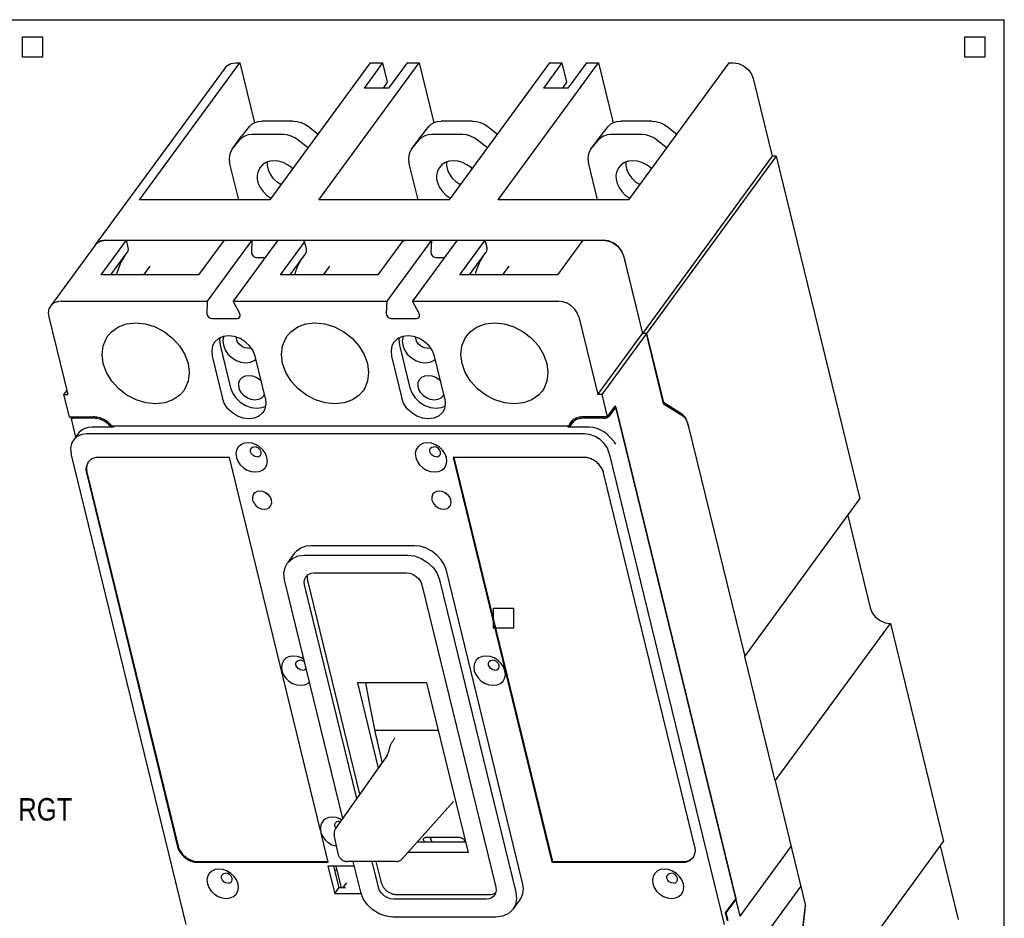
# Model space of a CAD drawing. Extents: x 0 to 22, y 0 to 17.
# Tile 6 of 6: x 15.2 to 22, y 10.8 to 17. Entities that reach past the tile are written whole.
import ezdxf
from ezdxf.enums import TextEntityAlignment as Align

# ---------------------------------------------------------------- set-up
doc = ezdxf.new("R2010")
doc.units = 0
doc.header["$LTSCALE"] = 1.21
doc.layers.get('0').update_dxf_attribs({"linetype": 'CONTINUOUS'})
doc.styles.add('TEXTSTYLE_0', font='txt', dxfattribs={"width": 0.8})

msp = doc.modelspace()

# ---------------------------------------------------------------- linework, layer by layer
at = {"color": 7, "linetype": 'CONTINUOUS'}
for p in [(0, 17), (22, 0)]:
    msp.add_line(p, (22, 17), dxfattribs=at)
at = {"color": 6, "linetype": 'CONTINUOUS'}
for p, q in [((15.9911, 15.7471), (16.6887, 16.7001)), ((16.6606, 16.7001), (16.6887, 16.7001)), ((16.6887, 16.7001), (16.7903, 16.2839)), ((17.595, 16.7001), (16.8974, 15.7471)), ((17.2373, 15.7471), (17.9349, 16.7001)), ((17.6802, 16.7001), (17.5521, 16.5251)), ((17.595, 16.7001), (17.6802, 16.7001)), ((17.6802, 16.7001), (17.7132, 16.565)), ((17.8506, 16.7001), (17.7225, 16.5251)), ((17.8506, 16.7001), (17.9349, 16.7001)), ((17.9349, 16.7001), (18.0364, 16.2839)), ((18.8412, 16.7001), (18.1436, 15.7471)), ((18.4834, 15.7471), (19.181, 16.7001)), ((18.9264, 16.7001), (18.7983, 16.5251)), ((18.8412, 16.7001), (18.9264, 16.7001)), ((18.9264, 16.7001), (18.9593, 16.565)), ((19.0968, 16.7001), (18.9687, 16.5251)), ((19.0968, 16.7001), (19.181, 16.7001)), ((19.181, 16.7001), (19.2826, 16.2839)), ((20.0873, 16.7001), (19.3898, 15.7471)), ((20.0873, 16.7001), (20.1163, 16.7001)), ((16.5861, 16.6657), (15.6847, 15.4342)), ((17.7132, 16.565), (17.6839, 16.5251)), ((18.9593, 16.565), (18.9301, 16.5251)), ((20.256, 16.5918), (20.3881, 16.0506)), ((17.7225, 16.5251), (17.5521, 16.5251)), ((17.693, 16.5251), (17.6907, 16.5343)), ((18.9687, 16.5251), (18.7983, 16.5251)), ((18.9392, 16.5251), (18.9369, 16.5343)), ((17.0599, 16.2953), (16.8426, 16.2953)), ((18.306, 16.2953), (18.0888, 16.2953)), ((19.5522, 16.2953), (19.3349, 16.2953)), ((16.7042, 16.1931), (16.7557, 16.2573)), ((17.1653, 16.2573), (17.2327, 16.2051)), ((17.9504, 16.1931), (18.0019, 16.2573)), ((18.4114, 16.2573), (18.4788, 16.2051)), ((19.1966, 16.1931), (19.2481, 16.2573)), ((19.6576, 16.2573), (19.725, 16.2051)), ((16.6353, 16.0991), (16.7017, 16.1898)), ((16.6354, 16.0991), (16.6869, 16.1633)), ((16.7017, 16.1898), (16.7042, 16.1931)), ((16.9911, 16.2013), (16.7738, 16.2013)), ((17.0965, 16.1633), (17.1638, 16.1111)), ((17.8815, 16.0991), (17.9479, 16.1898)), ((17.8816, 16.0991), (17.9331, 16.1633)), ((17.9479, 16.1898), (17.9504, 16.1931)), ((18.2372, 16.2013), (18.02, 16.2013)), ((18.3426, 16.1633), (18.41, 16.1111)), ((19.1277, 16.0991), (19.1941, 16.1898)), ((19.1278, 16.0991), (19.1793, 16.1633)), ((19.194, 16.1898), (19.1966, 16.1931)), ((19.4834, 16.2013), (19.2661, 16.2013)), ((19.5888, 16.1633), (19.6562, 16.1111)), ((16.6354, 16.0991), (16.6329, 16.0958)), ((17.8816, 16.0991), (17.8791, 16.0958)), ((19.1278, 16.0991), (19.1252, 16.0958)), ((16.6815, 15.7471), (16.618, 16.0072)), ((17.9277, 15.7471), (17.8642, 16.0072)), ((19.1738, 15.7471), (19.1104, 16.0072)), ((20.3881, 16.0506), (19.4867, 14.8191)), ((20.4162, 16.0506), (19.5148, 14.8191)), ((20.4162, 16.0506), (20.3881, 16.0506)), ((20.4162, 16.0506), (20.9973, 13.669)), ((16.9674, 15.8583), (16.9788, 15.8583)), ((18.2136, 15.8583), (18.225, 15.8583)), ((19.4598, 15.8583), (19.4712, 15.8583)), ((16.8974, 15.7471), (15.9911, 15.7471)), ((18.1436, 15.7471), (17.2373, 15.7471)), ((19.3898, 15.7471), (18.4834, 15.7471)), ((15.8998, 15.4676), (15.723, 15.2261)), ((15.7591, 15.4686), (15.7255, 15.4633)), ((15.7584, 15.4676), (15.8998, 15.4676)), ((15.7591, 15.4686), (19.2149, 15.4686)), ((15.8998, 15.4676), (15.9121, 15.4172)), ((16.5795, 15.4676), (16.4027, 15.2261)), ((16.7735, 15.4676), (16.4631, 15.0436)), ((16.5795, 15.4676), (16.7735, 15.4676)), ((16.9529, 15.4676), (16.6426, 15.0436)), ((16.7735, 15.4676), (16.7702, 15.3808)), ((16.9529, 15.4676), (17.1188, 15.4676)), ((17.1369, 15.4597), (17.1492, 15.4093)), ((18.0196, 15.4676), (17.7093, 15.0436)), ((17.8529, 15.4676), (18.0196, 15.4676)), ((18.1991, 15.4676), (17.8887, 15.0436)), ((18.0196, 15.4676), (18.0164, 15.3808)), ((18.1991, 15.4676), (18.3921, 15.4676)), ((18.3921, 15.4676), (18.2154, 15.2261)), ((18.3921, 15.4676), (18.4044, 15.4172)), ((19.0719, 15.4676), (18.8951, 15.2261)), ((19.0719, 15.4676), (19.2142, 15.4676)), ((15.684, 15.4332), (15.3736, 15.0092)), ((15.6835, 15.4322), (15.684, 15.4332)), ((15.684, 15.4332), (15.686, 15.4359)), ((17.135, 15.4526), (16.9692, 15.2261)), ((17.8147, 15.4526), (17.6489, 15.2261)), ((15.7922, 15.2261), (15.9061, 15.3817)), ((15.9061, 15.3818), (15.9049, 15.3801)), ((16.8044, 15.3481), (16.8654, 15.3481)), ((17.0384, 15.2261), (17.1413, 15.3667)), ((18.0506, 15.3481), (18.1116, 15.3481)), ((18.2845, 15.2261), (18.3985, 15.3817)), ((18.3985, 15.3818), (18.3973, 15.3801)), ((19.3432, 15.3873), (19.3539, 15.3593)), ((19.3539, 15.3593), (19.4859, 14.8181)), ((19.3546, 15.3603), (19.4867, 14.8191)), ((16.0647, 15.2861), (16.0208, 15.2261)), ((17.3109, 15.2861), (17.2669, 15.2261)), ((18.557, 15.2861), (18.5131, 15.2261)), ((16.4027, 15.2261), (15.723, 15.2261)), ((17.6489, 15.2261), (16.9692, 15.2261)), ((18.8951, 15.2261), (18.2154, 15.2261)), ((15.448, 15.0436), (16.4631, 15.0436)), ((16.4631, 15.0436), (16.4598, 14.9568)), ((16.6882, 14.9568), (16.6426, 15.0436)), ((16.6426, 15.0436), (17.7093, 15.0436)), ((17.7093, 15.0436), (17.706, 14.9568)), ((17.9343, 14.9568), (17.8887, 15.0436)), ((17.8887, 15.0436), (18.9038, 15.0436)), ((15.3612, 14.9353), (15.4932, 14.3941)), ((16.4941, 14.9241), (16.6699, 14.9241)), ((17.7403, 14.9241), (17.9161, 14.9241)), ((19.0435, 14.9353), (19.1756, 14.3941)), ((19.1756, 14.3941), (19.4859, 14.8181)), ((19.514, 14.8181), (19.2037, 14.3941)), ((19.514, 14.8181), (19.4859, 14.8181)), ((19.5148, 14.8191), (19.4867, 14.8191)), ((19.633, 14.3305), (19.514, 14.8181)), ((19.5148, 14.8191), (19.632, 14.3384)), ((16.5523, 14.7367), (16.6241, 14.4424)), ((17.7985, 14.7367), (17.8703, 14.4424)), ((16.4974, 14.6617), (16.5692, 14.3672)), ((16.8665, 14.3672), (16.7947, 14.6617)), ((17.7436, 14.6617), (17.8154, 14.3672)), ((18.1127, 14.3672), (18.0408, 14.6617)), ((15.4862, 14.4229), (15.4651, 14.3941)), ((15.4651, 14.3941), (15.503, 14.239)), ((15.4651, 14.3941), (15.4932, 14.3941)), ((19.2037, 14.3941), (19.1756, 14.3941)), ((19.2037, 14.3941), (19.2415, 14.239)), ((20.1641, 10.7698), (19.2986, 14.317)), ((19.3005, 14.3075), (20.1341, 10.8911)), ((19.633, 14.3305), (19.7659, 14.2463)), ((15.5139, 14.2374), (15.5478, 14.0982)), ((15.581, 14.2295), (15.5786, 14.239)), ((15.5791, 14.239), (15.5814, 14.2295)), ((15.632, 14.239), (15.6302, 14.2295)), ((19.7659, 14.2463), (19.7822, 14.2303)), ((19.7822, 14.2303), (19.7962, 14.2048)), ((15.8099, 14.1689), (15.661, 14.1689)), ((15.7826, 14.1819), (15.7938, 14.1819)), ((19.1168, 14.1689), (18.9679, 14.1689)), ((18.9776, 14.1819), (18.9876, 14.1819)), ((19.7962, 14.2048), (19.8069, 14.1717)), ((15.5681, 14.1259), (15.533, 14.0779)), ((19.0816, 14.1209), (15.6259, 14.1209)), ((16.3164, 10.7114), (15.5175, 13.9858)), ((19.256, 13.9858), (20.0549, 10.7114)), ((18.1969, 13.8636), (18.1936, 13.8641)), ((18.2296, 13.7297), (18.2272, 13.7264)), ((20.1965, 12.575), (20.9973, 13.669)), ((20.9123, 13.5529), (21.0689, 12.9112)), ((17.9008, 13.3441), (17.1867, 13.3441)), ((17.0675, 13.289), (17.02, 13.224)), ((17.1391, 13.2791), (17.8533, 13.2791)), ((17.2056, 13.1552), (17.8472, 13.1552)), ((18.6539, 11.0006), (18.1244, 13.1709)), ((17.4044, 11.449), (17.0001, 13.1059)), ((17.5012, 11.5869), (17.1388, 13.0721)), ((17.9545, 13.0721), (18.4674, 10.9703)), ((18.0768, 13.1059), (18.6063, 10.9356)), ((20.4078, 11.709), (21.2086, 12.803)), ((21.2086, 12.803), (21.5784, 11.2874)), ((20.4078, 11.709), (20.1965, 12.575)), ((17.1481, 12.4905), (17.1494, 12.4937)), ((17.5057, 12.3902), (17.65, 11.7986)), ((17.9869, 12.3902), (17.5057, 12.3902)), ((17.9869, 12.3902), (18.2745, 11.2115)), ((17.6278, 12.0626), (18.0669, 12.0626)), ((17.7116, 11.8863), (17.354, 11.3774)), ((17.679, 11.8399), (17.6736, 11.8619)), ((17.817, 11.1671), (18.1728, 11.5656)), ((18.1728, 11.5656), (18.1737, 11.5665)), ((17.3893, 11.4276), (17.3773, 11.4298)), ((17.3715, 11.2025), (17.3455, 11.3346)), ((17.9669, 11.2943), (17.9716, 11.2836)), ((17.9854, 11.3179), (18.212, 11.3179)), ((18.0253, 11.2836), (18.0152, 11.3047)), ((18.2497, 11.2943), (18.2543, 11.2836)), ((20.5489, 9.8809), (21.5784, 11.2874)), ((18.2569, 11.2836), (17.921, 11.2836)), ((21.6824, 10.7462), (21.5573, 11.2586)), ((16.3122, 11.1732), (16.3086, 11.1818)), ((18.2745, 11.2115), (17.8566, 11.2115)), ((17.4852, 11.1175), (17.3013, 11.1175)), ((17.3013, 11.1175), (17.348, 10.9261)), ((17.3403, 11.1175), (17.3772, 10.9661)), ((17.3663, 11.0894), (17.3472, 11.0894)), ((17.3964, 10.9661), (17.3594, 11.1175)), ((17.7763, 11.1494), (17.4355, 11.1494)), ((17.5296, 10.9356), (17.4775, 11.1494)), ((17.6517, 10.9703), (17.608, 11.1494)), ((17.348, 10.9261), (17.3772, 10.9661)), ((17.4226, 10.9661), (17.3772, 10.9661)), ((17.429, 11.0019), (17.4028, 10.9661)), ((17.348, 10.9261), (17.5319, 10.9261)), ((18.4006, 10.8871), (17.759, 10.8871)), ((18.634, 10.8825), (18.5864, 10.8175)), ((19.6889, 10.8928), (19.7156, 10.8963)), ((20.1353, 10.8859), (20.0665, 10.7919)), ((18.4673, 10.7624), (17.7531, 10.7624))]:
    msp.add_line(p, q, dxfattribs=at)
at = {"color": 2, "linetype": 'CONTINUOUS'}
for p, q in [((19.2415, 14.239), (19.2986, 14.317)), ((19.3005, 14.3075), (19.2543, 14.2445)), ((19.3005, 14.3075), (19.2916, 14.3075)), ((19.632, 14.3384), (19.6311, 14.3384)), ((19.7628, 14.2549), (19.6311, 14.3384)), ((19.7637, 14.2549), (19.632, 14.3384)), ((15.503, 14.239), (15.6724, 14.239)), ((15.6752, 14.2295), (15.532, 14.2295)), ((19.2415, 14.239), (19.0711, 14.239)), ((19.2162, 14.2295), (19.073, 14.2295)), ((15.7984, 14.1776), (18.9752, 14.1776)), ((15.8162, 14.1776), (15.8099, 14.1689)), ((18.9742, 14.1776), (18.9679, 14.1689)), ((18.9997, 14.2124), (18.9782, 14.183)), ((19.8048, 14.1804), (20.1965, 12.575)), ((16.6163, 13.9581), (15.71, 13.9581)), ((17.249, 11.3651), (16.6163, 13.9581)), ((18.1706, 13.9581), (18.8574, 11.1435)), ((19.0769, 13.9581), (18.1706, 13.9581)), ((18.2366, 13.701), (18.1739, 13.9581)), ((18.1755, 13.9581), (18.8611, 11.1485)), ((15.6231, 13.8498), (16.2571, 11.2518)), ((15.6268, 13.8548), (16.2607, 11.2568)), ((19.8506, 11.2518), (19.2166, 13.8498)), ((17.523, 11.6178), (17.1608, 13.1021)), ((20.4078, 11.709), (20.6196, 10.8412)), ((17.3031, 11.1435), (17.2536, 11.3463)), ((20.1641, 10.7698), (20.5188, 11.2543)), ((16.3968, 11.1435), (17.3031, 11.1435)), ((16.4004, 11.1485), (17.3019, 11.1485)), ((17.6736, 11.0003), (17.6373, 11.1494)), ((18.8574, 11.1435), (19.7637, 11.1435)), ((18.8611, 11.1485), (19.7674, 11.1485)), ((18.8701, 11.1435), (18.8689, 11.1485)), ((20.5863, 10.9776), (20.1848, 10.4292)), ((18.4226, 10.9171), (17.7809, 10.9171)), ((20.1341, 10.8911), (20.0612, 10.7916)), ((20.1353, 10.8859), (20.1303, 10.8859)), ((20.1353, 10.8859), (20.1637, 10.7698)), ((20.591, 10.6065), (20.6182, 10.8468)), ((20.5925, 10.6022), (20.6196, 10.8412)), ((20.0612, 10.7916), (20.0743, 10.7379)), ((20.0615, 10.7919), (20.0665, 10.7919)), ((20.0665, 10.7919), (20.0796, 10.7382)), ((20.0719, 10.7698), (20.0665, 10.7698)), ((20.1638, 10.77), (20.1637, 10.7698)), ((20.1641, 10.7698), (20.1637, 10.7698))]:
    msp.add_line(p, q, dxfattribs=at)
at = {"color": 1, "linetype": 'CONTINUOUS'}
for points in [[(15.3179, 16.7403), (15.1784, 16.7403), (15.1784, 16.8798), (15.3179, 16.8798), (15.3179, 16.7403)], [(21.8648, 16.7403), (21.7253, 16.7403), (21.7253, 16.8798), (21.8648, 16.8798), (21.8648, 16.7403)], [(18.5914, 12.771), (18.4519, 12.771), (18.4519, 12.9105), (18.5914, 12.9105), (18.5914, 12.771)]]:
    msp.add_lwpolyline(points, dxfattribs=at)
at = {"color": 6, "linetype": 'CONTINUOUS'}
for points in [[(16.5861, 16.6657), (16.5989, 16.6793), (16.627, 16.6948), (16.6606, 16.7001)], [(20.1163, 16.7001), (20.1525, 16.6948), (20.1882, 16.6793), (20.2187, 16.6556), (20.2424, 16.6252), (20.256, 16.5918)], [(16.7557, 16.2573), (16.7724, 16.2734), (16.793, 16.2854), (16.8167, 16.2928), (16.8426, 16.2953)], [(17.0599, 16.2953), (17.087, 16.2928), (17.1143, 16.2854), (17.1407, 16.2734), (17.1653, 16.2573)], [(18.0019, 16.2573), (18.0186, 16.2734), (18.0391, 16.2854), (18.0628, 16.2928), (18.0888, 16.2953)], [(18.306, 16.2953), (18.3332, 16.2928), (18.3605, 16.2854), (18.3869, 16.2734), (18.4114, 16.2573)], [(19.2481, 16.2573), (19.2648, 16.2734), (19.2853, 16.2854), (19.309, 16.2928), (19.3349, 16.2953)], [(19.5522, 16.2953), (19.5793, 16.2928), (19.6066, 16.2854), (19.6331, 16.2734), (19.6576, 16.2573)], [(16.7738, 16.2013), (16.7479, 16.1988), (16.7242, 16.1914), (16.7036, 16.1794), (16.6869, 16.1633)], [(17.0965, 16.1633), (17.0719, 16.1794), (17.0455, 16.1914), (17.0182, 16.1988), (16.9911, 16.2013)], [(18.02, 16.2013), (17.994, 16.1988), (17.9703, 16.1914), (17.9498, 16.1794), (17.9331, 16.1633)], [(18.3426, 16.1633), (18.3181, 16.1794), (18.2917, 16.1914), (18.2644, 16.1988), (18.2372, 16.2013)], [(19.2661, 16.2013), (19.2402, 16.1988), (19.2165, 16.1914), (19.1959, 16.1794), (19.1793, 16.1633)], [(19.5888, 16.1633), (19.5643, 16.1794), (19.5378, 16.1914), (19.5105, 16.1988), (19.4834, 16.2013)], [(16.6329, 16.0958), (16.6233, 16.0794), (16.6162, 16.0569), (16.6144, 16.0326), (16.618, 16.0072)], [(17.8791, 16.0958), (17.8695, 16.0794), (17.8624, 16.0569), (17.8606, 16.0326), (17.8642, 16.0072)], [(19.1252, 16.0958), (19.1156, 16.0794), (19.1086, 16.0569), (19.1068, 16.0326), (19.1104, 16.0072)], [(16.927, 16.0186), (16.8969, 16.0155), (16.8695, 16.0063), (16.8463, 15.9915), (16.8293, 15.9734)], [(16.8785, 16.0093), (16.879, 15.9854), (16.8863, 15.9557), (16.8998, 15.9267), (16.9191, 15.8996), (16.9432, 15.8755), (16.9711, 15.8557), (16.9754, 15.8536)], [(17.0563, 15.9642), (17.0489, 15.9716), (17.021, 15.9915), (16.9905, 16.0063), (16.9587, 16.0155), (16.927, 16.0186)], [(18.1732, 16.0186), (18.143, 16.0155), (18.1157, 16.0063), (18.0924, 15.9915), (18.0755, 15.9734)], [(18.1247, 16.0093), (18.1252, 15.9854), (18.1324, 15.9557), (18.146, 15.9267), (18.1652, 15.8996), (18.1894, 15.8755), (18.2173, 15.8557), (18.2216, 15.8536)], [(18.3025, 15.9642), (18.2951, 15.9716), (18.2672, 15.9915), (18.2366, 16.0063), (18.2048, 16.0155), (18.1732, 16.0186)], [(19.4193, 16.0186), (19.3892, 16.0155), (19.3619, 16.0063), (19.3386, 15.9915), (19.3217, 15.9734)], [(19.3709, 16.0093), (19.3714, 15.9854), (19.3786, 15.9557), (19.3922, 15.9267), (19.4114, 15.8996), (19.4355, 15.8755), (19.4635, 15.8557), (19.4677, 15.8536)], [(19.5487, 15.9642), (19.5413, 15.9716), (19.5133, 15.9915), (19.4828, 16.0063), (19.451, 16.0155), (19.4193, 16.0186)], [(16.8293, 15.9734), (16.8156, 15.9476), (16.8096, 15.9205), (16.8102, 15.8914), (16.8175, 15.8617), (16.831, 15.8327), (16.8503, 15.8056), (16.8744, 15.7815), (16.9023, 15.7617), (16.9066, 15.7596)], [(18.0755, 15.9734), (18.0618, 15.9476), (18.0558, 15.9205), (18.0564, 15.8914), (18.0636, 15.8617), (18.0772, 15.8327), (18.0964, 15.8056), (18.1206, 15.7815), (18.1485, 15.7617), (18.1527, 15.7596)], [(19.3217, 15.9734), (19.308, 15.9476), (19.3019, 15.9205), (19.3026, 15.8914), (19.3098, 15.8617), (19.3234, 15.8327), (19.3426, 15.8056), (19.3667, 15.7815), (19.3947, 15.7617), (19.3989, 15.7596)], [(15.686, 15.4359), (15.7053, 15.4531), (15.73, 15.4639), (15.7584, 15.4676)], [(15.7255, 15.4633), (15.6974, 15.4478), (15.6875, 15.4372)], [(17.1369, 15.4597), (17.1348, 15.4632), (17.1283, 15.4664), (17.1188, 15.4676)], [(17.135, 15.4526), (17.1371, 15.4583), (17.1369, 15.4597)], [(17.8529, 15.4676), (17.8416, 15.4664), (17.8304, 15.4632), (17.821, 15.4583), (17.8147, 15.4526)], [(19.2142, 15.4676), (19.2444, 15.4639), (19.2743, 15.4531), (19.302, 15.4359), (19.3255, 15.4135), (19.3432, 15.3873)], [(19.3546, 15.3603), (19.341, 15.3937), (19.3173, 15.4241), (19.2867, 15.4478), (19.2511, 15.4633), (19.2149, 15.4686)], [(15.9121, 15.4172), (15.9135, 15.4036), (15.9111, 15.391), (15.9061, 15.3818)], [(18.4044, 15.4172), (18.4059, 15.4036), (18.4034, 15.391), (18.3985, 15.3818)], [(15.8903, 15.3601), (15.8606, 15.3105), (15.8333, 15.231), (15.8328, 15.2261)], [(16.7702, 15.3808), (16.7717, 15.3714), (16.7767, 15.3623), (16.7846, 15.3548), (16.7943, 15.3498), (16.8044, 15.3481)], [(18.0164, 15.3808), (18.0179, 15.3714), (18.0229, 15.3623), (18.0308, 15.3548), (18.0405, 15.3498), (18.0506, 15.3481)], [(18.3261, 15.2261), (18.329, 15.2449), (18.356, 15.3167), (18.3823, 15.3596)], [(15.3736, 15.0092), (15.3631, 14.9895), (15.3582, 14.9633), (15.3612, 14.9353)], [(15.448, 15.0436), (15.4196, 15.0399), (15.3949, 15.0291), (15.3757, 15.0119), (15.3736, 15.0092)], [(19.0435, 14.9353), (19.0328, 14.9633), (19.0151, 14.9895), (18.9916, 15.0119), (18.964, 15.0291), (18.934, 15.0399), (18.9038, 15.0436)], [(16.4598, 14.9568), (16.4614, 14.9474), (16.4664, 14.9383), (16.4742, 14.9308), (16.4839, 14.9258), (16.4941, 14.9241)], [(16.6699, 14.9241), (16.6792, 14.9258), (16.6865, 14.9308), (16.6878, 14.9323)], [(16.6878, 14.9323), (16.6907, 14.9383), (16.6913, 14.9474), (16.6882, 14.9568)], [(17.706, 14.9568), (17.7075, 14.9474), (17.7126, 14.9383), (17.7204, 14.9308), (17.7301, 14.9258), (17.7403, 14.9241)], [(17.9161, 14.9241), (17.9254, 14.9258), (17.9327, 14.9308), (17.9339, 14.9323)], [(17.9339, 14.9323), (17.9368, 14.9383), (17.9374, 14.9474), (17.9343, 14.9568)], [(15.7727, 14.8025), (15.7976, 14.8306), (15.8453, 14.8642), (15.9025, 14.885), (15.9663, 14.892)], [(15.9663, 14.892), (16.0335, 14.885), (16.1009, 14.8642), (16.1649, 14.8306), (16.2224, 14.7861), (16.2705, 14.7327), (16.3068, 14.6732), (16.3295, 14.6106), (16.3374, 14.5479), (16.3301, 14.4885), (16.3081, 14.4351), (16.2972, 14.4186)], [(17.0189, 14.8025), (17.0438, 14.8306), (17.0914, 14.8642), (17.1486, 14.885), (17.2124, 14.892)], [(17.2124, 14.892), (17.2797, 14.885), (17.347, 14.8642), (17.4111, 14.8306), (17.4686, 14.7861), (17.5167, 14.7327), (17.553, 14.6732), (17.5757, 14.6106), (17.5836, 14.5479), (17.5763, 14.4885), (17.5542, 14.4351), (17.5434, 14.4186)], [(18.265, 14.8025), (18.29, 14.8306), (18.3376, 14.8642), (18.3948, 14.885), (18.4586, 14.892)], [(18.4586, 14.892), (18.5259, 14.885), (18.5932, 14.8642), (18.6573, 14.8306), (18.7148, 14.7861), (18.7629, 14.7327), (18.7992, 14.6732), (18.8218, 14.6106), (18.8297, 14.5479), (18.8225, 14.4885), (18.8004, 14.4351), (18.7896, 14.4186)], [(16.1036, 14.3291), (16.0364, 14.3362), (15.969, 14.357), (15.905, 14.3905), (15.8475, 14.4351), (15.7994, 14.4885), (15.7631, 14.5479), (15.7404, 14.6106), (15.7325, 14.6732), (15.7398, 14.7327), (15.7618, 14.7861), (15.7727, 14.8025)], [(16.7947, 14.6617), (16.7806, 14.6984), (16.7574, 14.7327), (16.7266, 14.7621), (16.6903, 14.7847), (16.651, 14.7989), (16.6114, 14.8037), (16.5741, 14.7989), (16.5417, 14.7847), (16.5164, 14.7621), (16.5137, 14.7586)], [(16.5514, 14.7889), (16.5485, 14.7767), (16.5523, 14.7367)], [(16.578, 14.7994), (16.5767, 14.7971), (16.5712, 14.7679), (16.5745, 14.7367), (16.5864, 14.7054), (16.6062, 14.6763), (16.6324, 14.6512), (16.6632, 14.632), (16.6967, 14.62), (16.7304, 14.6159)], [(16.745, 14.716), (16.7224, 14.7197), (16.7007, 14.7302), (16.6826, 14.7463), (16.6703, 14.7661), (16.6651, 14.7872), (16.666, 14.7934)], [(17.3498, 14.3291), (17.2825, 14.3362), (17.2152, 14.357), (17.1512, 14.3905), (17.0937, 14.4351), (17.0455, 14.4885), (17.0092, 14.5479), (16.9866, 14.6106), (16.9787, 14.6732), (16.9859, 14.7327), (17.008, 14.7861), (17.0189, 14.8025)], [(18.0408, 14.6617), (18.0268, 14.6984), (18.0036, 14.7327), (17.9728, 14.7621), (17.9365, 14.7847), (17.8972, 14.7989), (17.8575, 14.8037), (17.8203, 14.7989), (17.7879, 14.7847), (17.7626, 14.7621), (17.7599, 14.7586)], [(17.7976, 14.7889), (17.7947, 14.7767), (17.7985, 14.7367)], [(17.8241, 14.7994), (17.8229, 14.7971), (17.8173, 14.7679), (17.8207, 14.7367), (17.8326, 14.7054), (17.8523, 14.6763), (17.8785, 14.6512), (17.9094, 14.632), (17.9428, 14.62), (17.9766, 14.6159)], [(17.9911, 14.716), (17.9686, 14.7197), (17.9469, 14.7302), (17.9288, 14.7463), (17.9164, 14.7661), (17.9113, 14.7872), (17.9122, 14.7934)], [(18.596, 14.3291), (18.5287, 14.3362), (18.4614, 14.357), (18.3973, 14.3905), (18.3398, 14.4351), (18.2917, 14.4885), (18.2554, 14.5479), (18.2327, 14.6106), (18.2248, 14.6732), (18.2321, 14.7327), (18.2542, 14.7861), (18.265, 14.8025)], [(16.5137, 14.7586), (16.5, 14.7327), (16.4935, 14.6984), (16.4974, 14.6617)], [(16.745, 14.716), (16.7658, 14.7197), (16.7661, 14.7199)], [(17.7599, 14.7586), (17.7461, 14.7327), (17.7397, 14.6984), (17.7436, 14.6617)], [(17.9911, 14.716), (18.012, 14.7197), (18.0123, 14.7199)], [(16.7304, 14.6159), (16.7621, 14.62), (16.7897, 14.632), (16.7997, 14.641)], [(17.9766, 14.6159), (18.0083, 14.62), (18.0358, 14.632), (18.0459, 14.641)], [(16.6929, 14.5007), (16.7067, 14.5143), (16.7274, 14.5245), (16.7518, 14.528)], [(16.7518, 14.528), (16.778, 14.5245), (16.8037, 14.5143), (16.8269, 14.4984), (16.8373, 14.487)], [(17.939, 14.5007), (17.9528, 14.5143), (17.9736, 14.5245), (17.998, 14.528)], [(17.998, 14.528), (18.0241, 14.5245), (18.0498, 14.5143), (18.073, 14.4984), (18.0834, 14.487)], [(16.6241, 14.4424), (16.6382, 14.4055), (16.6614, 14.3712), (16.6922, 14.3418), (16.7285, 14.3192), (16.7678, 14.305), (16.8074, 14.3002), (16.8447, 14.305), (16.8675, 14.315)], [(16.7937, 14.3565), (16.7676, 14.36), (16.7419, 14.3701), (16.7187, 14.3861), (16.6998, 14.4066), (16.6869, 14.43), (16.681, 14.4544), (16.6825, 14.4778), (16.6913, 14.4984), (16.6929, 14.5007)], [(17.8703, 14.4424), (17.8843, 14.4055), (17.9075, 14.3712), (17.9383, 14.3418), (17.9746, 14.3192), (18.0139, 14.305), (18.0536, 14.3002), (18.0909, 14.305), (18.1136, 14.315)], [(18.0399, 14.3565), (18.0137, 14.36), (17.988, 14.3701), (17.9648, 14.3861), (17.946, 14.4066), (17.9331, 14.43), (17.9272, 14.4544), (17.9286, 14.4778), (17.9374, 14.4984), (17.939, 14.5007)], [(16.2972, 14.4186), (16.2723, 14.3905), (16.2246, 14.357), (16.1674, 14.3362), (16.1036, 14.3291)], [(16.8502, 14.2703), (16.8475, 14.2668), (16.8222, 14.2442), (16.7898, 14.23), (16.7525, 14.2252), (16.7129, 14.23), (16.6736, 14.2442), (16.6373, 14.2668), (16.6065, 14.2962), (16.5833, 14.3305), (16.5692, 14.3672)], [(16.8527, 14.3838), (16.8389, 14.3701), (16.8181, 14.36), (16.7937, 14.3565)], [(16.8665, 14.3672), (16.8704, 14.3305), (16.8639, 14.2962), (16.8502, 14.2703)], [(16.8591, 14.3974), (16.8543, 14.3861), (16.8527, 14.3838)], [(17.5434, 14.4186), (17.5185, 14.3905), (17.4708, 14.357), (17.4136, 14.3362), (17.3498, 14.3291)], [(18.0964, 14.2703), (18.0936, 14.2668), (18.0684, 14.2442), (18.036, 14.23), (17.9987, 14.2252), (17.959, 14.23), (17.9197, 14.2442), (17.8834, 14.2668), (17.8526, 14.2962), (17.8294, 14.3305), (17.8154, 14.3672)], [(18.0988, 14.3838), (18.085, 14.3701), (18.0643, 14.36), (18.0399, 14.3565)], [(18.1127, 14.3672), (18.1166, 14.3305), (18.1101, 14.2962), (18.0964, 14.2703)], [(18.1053, 14.3974), (18.1004, 14.3861), (18.0988, 14.3838)], [(18.7896, 14.4186), (18.7646, 14.3905), (18.717, 14.357), (18.6598, 14.3362), (18.596, 14.3291)], [(15.661, 14.1689), (15.6351, 14.1665), (15.6114, 14.1594), (15.5905, 14.148), (15.5733, 14.1325), (15.5681, 14.126)], [(19.2445, 14.1135), (19.2222, 14.1325), (19.1975, 14.148), (19.171, 14.1594), (19.1438, 14.1665), (19.1168, 14.1689)], [(15.6259, 14.1209), (15.5904, 14.1163), (15.5596, 14.1028), (15.5356, 14.0813), (15.533, 14.078)], [(19.256, 13.9858), (19.2426, 14.0208), (19.2206, 14.0533), (19.1913, 14.0813), (19.1567, 14.1028), (19.1193, 14.1163), (19.0816, 14.1209)], [(15.533, 14.078), (15.5199, 14.0533), (15.5137, 14.0208), (15.5175, 13.9858)], [(16.7465, 14.0598), (16.7198, 14.0564), (16.6966, 14.0462), (16.6784, 14.03), (16.6667, 14.009), (16.662, 13.9844), (16.6648, 13.9581), (16.6749, 13.9317), (16.6915, 13.9072), (16.7136, 13.8861), (16.7396, 13.87), (16.7677, 13.8598), (16.7961, 13.8563)], [(16.7961, 13.8563), (16.8228, 13.8598), (16.846, 13.87), (16.8642, 13.8861), (16.8759, 13.9072), (16.8806, 13.9317), (16.8778, 13.9581), (16.8677, 13.9844), (16.8511, 14.009), (16.829, 14.03), (16.803, 14.0462), (16.7749, 14.0564), (16.7465, 14.0598)], [(16.7672, 14.021), (16.7779, 14.0295), (16.7913, 14.0322)], [(16.8325, 13.9732), (16.837, 13.9837), (16.8366, 13.9971), (16.8305, 14.0105), (16.8197, 14.0219), (16.806, 14.0295), (16.7913, 14.0322)], [(17.9926, 14.0598), (17.9659, 14.0564), (17.9427, 14.0462), (17.9246, 14.03), (17.9128, 14.009), (17.9082, 13.9844), (17.911, 13.9581), (17.921, 13.9317), (17.9377, 13.9072), (17.9597, 13.8861), (17.9857, 13.87), (18.0139, 13.8598), (18.0423, 13.8563)], [(18.0423, 13.8563), (18.069, 13.8598), (18.0922, 13.87), (18.1103, 13.8861), (18.1221, 13.9072), (18.1268, 13.9317), (18.124, 13.9581), (18.1139, 13.9844), (18.0973, 14.009), (18.0752, 14.03), (18.0492, 14.0462), (18.0211, 14.0564), (17.9926, 14.0598)], [(18.0133, 14.021), (18.0241, 14.0295), (18.0375, 14.0322)], [(18.0787, 13.9732), (18.0832, 13.9837), (18.0827, 13.9971), (18.0767, 14.0105), (18.0659, 14.0219), (18.0522, 14.0295), (18.0375, 14.0322)], [(16.8084, 13.962), (16.7937, 13.9647), (16.7799, 13.9723), (16.7692, 13.9837), (16.7631, 13.9971), (16.7627, 14.0105), (16.7672, 14.021)], [(16.8084, 13.962), (16.8218, 13.9647), (16.8325, 13.9732)], [(18.0546, 13.962), (18.0399, 13.9647), (18.0261, 13.9723), (18.0154, 13.9837), (18.0093, 13.9971), (18.0088, 14.0105), (18.0133, 14.021)], [(18.0546, 13.962), (18.068, 13.9647), (18.0787, 13.9732)], [(16.7848, 13.7038), (16.7812, 13.6979), (16.7761, 13.6804), (16.7776, 13.661), (16.7856, 13.6416), (16.7992, 13.6241), (16.8171, 13.6102), (16.8376, 13.6013), (16.8586, 13.5983)], [(16.828, 13.7238), (16.8084, 13.7208), (16.7923, 13.7118), (16.7848, 13.7038)], [(16.9018, 13.6182), (16.9055, 13.6241), (16.9106, 13.6416), (16.909, 13.661), (16.9011, 13.6804), (16.8875, 13.6979), (16.8696, 13.7118), (16.8491, 13.7208), (16.828, 13.7238)], [(18.031, 13.7038), (18.0273, 13.6979), (18.0223, 13.6804), (18.0238, 13.661), (18.0317, 13.6416), (18.0453, 13.6241), (18.0633, 13.6102), (18.0838, 13.6013), (18.1048, 13.5983)], [(18.0742, 13.7238), (18.0546, 13.7208), (18.0385, 13.7118), (18.031, 13.7038)], [(18.148, 13.6182), (18.1517, 13.6241), (18.1567, 13.6416), (18.1552, 13.661), (18.1473, 13.6804), (18.1337, 13.6979), (18.1157, 13.7118), (18.0952, 13.7208), (18.0742, 13.7238)], [(16.8586, 13.5983), (16.8782, 13.6013), (16.8943, 13.6102), (16.9018, 13.6182)], [(18.1048, 13.5983), (18.1244, 13.6013), (18.1405, 13.6102), (18.148, 13.6182)], [(17.1867, 13.3441), (17.1474, 13.3397), (17.1122, 13.3269), (17.0829, 13.3063), (17.0675, 13.289)], [(18.1244, 13.1709), (18.1104, 13.2094), (18.0881, 13.246), (18.0585, 13.2789), (18.0231, 13.3063), (17.9837, 13.3269), (17.9422, 13.3397), (17.9008, 13.3441)], [(17.02, 13.224), (17.0233, 13.2283), (17.0541, 13.2559), (17.0936, 13.2732), (17.1391, 13.2791)], [(17.8533, 13.2791), (17.9016, 13.2732), (17.9495, 13.2559), (17.9938, 13.2283), (18.0314, 13.1925), (18.0597, 13.1507), (18.0768, 13.1059)], [(17.0001, 13.1059), (16.9953, 13.1507), (17.0032, 13.1925), (17.02, 13.224)], [(17.1484, 13.1288), (17.15, 13.1309), (17.1648, 13.1441), (17.1837, 13.1524), (17.2056, 13.1552)], [(17.8472, 13.1552), (17.8704, 13.1524), (17.8934, 13.1441), (17.9147, 13.1309), (17.9327, 13.1137), (17.9463, 13.0936), (17.9545, 13.0721)], [(17.1388, 13.0721), (17.1365, 13.0936), (17.1403, 13.1137), (17.1484, 13.1288)], [(21.0689, 12.9112), (21.0826, 12.8779), (21.1063, 12.8474), (21.1368, 12.8238), (21.1724, 12.8082), (21.2086, 12.803)], [(17.062, 12.5772), (17.0353, 12.5737), (17.0121, 12.5636), (16.994, 12.5474), (16.9822, 12.5263), (16.9775, 12.5018), (16.9803, 12.4755), (16.9904, 12.4491), (17.007, 12.4246), (17.0291, 12.4035), (17.0551, 12.3873), (17.0833, 12.3772), (17.1117, 12.3737)], [(17.1349, 12.5534), (17.1186, 12.5636), (17.0904, 12.5737), (17.062, 12.5772)], [(17.1239, 12.4794), (17.1092, 12.482), (17.0955, 12.4897), (17.0847, 12.501), (17.0787, 12.5145), (17.0782, 12.5279), (17.0827, 12.5384)], [(17.0827, 12.5384), (17.0934, 12.5469), (17.1068, 12.5495)], [(17.1394, 12.5349), (17.1353, 12.5393), (17.1215, 12.5469), (17.1068, 12.5495)], [(18.3997, 12.5772), (18.373, 12.5737), (18.3498, 12.5636), (18.3317, 12.5474), (18.3199, 12.5263), (18.3153, 12.5018), (18.3181, 12.4755), (18.3281, 12.4491), (18.3447, 12.4246), (18.3668, 12.4035), (18.3928, 12.3873), (18.421, 12.3772), (18.4494, 12.3737)], [(18.4494, 12.3737), (18.4761, 12.3772), (18.4993, 12.3873), (18.5174, 12.4035), (18.5292, 12.4246), (18.5338, 12.4491), (18.531, 12.4755), (18.521, 12.5018), (18.5044, 12.5263), (18.4823, 12.5474), (18.4563, 12.5636), (18.4281, 12.5737), (18.3997, 12.5772)], [(18.4617, 12.4794), (18.447, 12.482), (18.4332, 12.4897), (18.4225, 12.501), (18.4164, 12.5145), (18.4159, 12.5279), (18.4204, 12.5384)], [(18.4204, 12.5384), (18.4311, 12.5469), (18.4445, 12.5495)], [(18.4858, 12.4905), (18.4903, 12.501), (18.4898, 12.5145), (18.4837, 12.5279), (18.473, 12.5393), (18.4592, 12.5469), (18.4445, 12.5495)], [(17.1239, 12.4794), (17.1373, 12.482), (17.1481, 12.4905)], [(18.4617, 12.4794), (18.475, 12.482), (18.4858, 12.4905)], [(17.1117, 12.3737), (17.1384, 12.3772), (17.1616, 12.3873), (17.1729, 12.3975)], [(17.6736, 11.8619), (17.6317, 12.0434), (17.5935, 12.2294), (17.5643, 12.3902)], [(17.3325, 11.4574), (17.3073, 11.4544), (17.2851, 11.4453), (17.2672, 11.4309), (17.2548, 11.4119), (17.2487, 11.3895), (17.249, 11.3651)], [(17.3972, 11.4388), (17.3891, 11.4438), (17.3609, 11.454), (17.3325, 11.4574)], [(17.3532, 11.4186), (17.3639, 11.4271), (17.3773, 11.4298)], [(17.3561, 11.3803), (17.3553, 11.3813), (17.3492, 11.3947), (17.3487, 11.4081), (17.3532, 11.4186)], [(17.2536, 11.3463), (17.2651, 11.3219), (17.2823, 11.2995), (17.3039, 11.2805), (17.3288, 11.266), (17.3554, 11.257), (17.3609, 11.2564)], [(18.0108, 11.3179), (18.0112, 11.3159), (18.0152, 11.3047)], [(16.5451, 11.0963), (16.5184, 11.0928), (16.4952, 11.0827), (16.4771, 11.0665), (16.4653, 11.0454), (16.4607, 11.0209), (16.4635, 10.9945), (16.4735, 10.9682), (16.4902, 10.9437), (16.5122, 10.9226), (16.5382, 10.9064), (16.5664, 10.8963), (16.5948, 10.8928)], [(16.5948, 10.8928), (16.6215, 10.8963), (16.6447, 10.9064), (16.6628, 10.9226), (16.6746, 10.9437), (16.6793, 10.9682), (16.6765, 10.9945), (16.6664, 11.0209), (16.6498, 11.0454), (16.6277, 11.0665), (16.6017, 11.0827), (16.5735, 11.0928), (16.5451, 11.0963)], [(19.6393, 11.0963), (19.6126, 11.0928), (19.5894, 11.0827), (19.5712, 11.0665), (19.5595, 11.0454), (19.5548, 11.0209), (19.5576, 10.9945), (19.5677, 10.9682), (19.5843, 10.9437), (19.6064, 10.9226), (19.6324, 10.9064), (19.6605, 10.8963), (19.6889, 10.8928)], [(19.6958, 11.0827), (19.6677, 11.0928), (19.6393, 11.0963)], [(19.7156, 10.8963), (19.7388, 10.9064), (19.757, 10.9226), (19.7687, 10.9437), (19.7734, 10.9682), (19.7706, 10.9945), (19.7605, 11.0209), (19.7439, 11.0454), (19.7218, 11.0665), (19.6958, 11.0827)], [(16.6071, 10.9985), (16.5924, 11.0011), (16.5786, 11.0087), (16.5679, 11.0201), (16.5618, 11.0335), (16.5613, 11.047), (16.5658, 11.0575)], [(16.5658, 11.0575), (16.5766, 11.066), (16.59, 11.0686)], [(16.6312, 11.0096), (16.6357, 11.0201), (16.6352, 11.0335), (16.6291, 11.047), (16.6184, 11.0583), (16.6047, 11.066), (16.59, 11.0686)], [(19.7012, 10.9985), (19.6865, 11.0011), (19.6727, 11.0087), (19.662, 11.0201), (19.6559, 11.0335), (19.6555, 11.047), (19.66, 11.0575)], [(19.66, 11.0575), (19.6707, 11.066), (19.6841, 11.0686)], [(19.7253, 11.0096), (19.7298, 11.0201), (19.7294, 11.0335), (19.7233, 11.047), (19.7126, 11.0583), (19.6988, 11.066), (19.6841, 11.0686)], [(16.6071, 10.9985), (16.6205, 11.0011), (16.6312, 11.0096)], [(17.759, 10.8871), (17.7358, 10.8899), (17.7128, 10.8983), (17.6915, 10.9115), (17.6735, 10.9287), (17.6599, 10.9487), (17.6517, 10.9703)], [(18.4674, 10.9703), (18.4696, 10.9487), (18.4658, 10.9287), (18.4578, 10.9135)], [(18.634, 10.8825), (18.6407, 10.8926), (18.6543, 10.9255), (18.6588, 10.9621), (18.6539, 11.0006)], [(19.7012, 10.9985), (19.7146, 11.0011), (19.7253, 11.0096)], [(17.7531, 10.7624), (17.7048, 10.7683), (17.6569, 10.7856), (17.6126, 10.8131), (17.575, 10.849), (17.5467, 10.8908), (17.5296, 10.9356)], [(18.4578, 10.9135), (18.4562, 10.9115), (18.4414, 10.8983), (18.4225, 10.8899), (18.4006, 10.8871)], [(18.6063, 10.9356), (18.6111, 10.8908), (18.6032, 10.849), (18.5864, 10.8174)], [(18.5864, 10.8174), (18.5831, 10.8131), (18.5523, 10.7856), (18.5128, 10.7683), (18.4673, 10.7624)]]:
    msp.add_lwpolyline(points, dxfattribs=at)
for points, knots in [([(17.1506, 15.401), (17.1509, 15.3984), (17.1509, 15.3931), (17.1499, 15.3852), (17.1476, 15.3778), (17.1446, 15.3716), (17.1423, 15.3681), (17.1413, 15.3667)], [0, 0, 0, 0, 0.221015, 0.436919, 0.649869, 0.861138, 1, 1, 1, 1]), ([(17.0718, 15.2262), (17.0744, 15.2369), (17.0811, 15.2607), (17.0955, 15.2963), (17.1096, 15.322), (17.1181, 15.335), (17.1192, 15.3367)], [0, 0, 0, 0, 0.273523, 0.613417, 0.950761, 1, 1, 1, 1]), ([(19.3021, 14.0488), (19.299, 14.0541), (19.2916, 14.0649), (19.2781, 14.0805), (19.262, 14.0966), (19.2504, 14.1076), (19.2445, 14.1135)], [0, 0, 0, 0, 0.212842, 0.449613, 0.711796, 1, 1, 1, 1]), ([(17.7267, 11.9277), (17.7274, 11.9308), (17.7299, 11.9407), (17.736, 11.9567), (17.7454, 11.9749), (17.7559, 11.9918), (17.7632, 12.0026), (17.7668, 12.008)], [0, 0, 0, 0, 0.105449, 0.339159, 0.565749, 0.786174, 1, 1, 1, 1]), ([(17.7116, 11.8863), (17.7123, 11.8872), (17.7139, 11.8898), (17.7163, 11.8945), (17.7191, 11.901), (17.7221, 11.9093), (17.7247, 11.9184), (17.7261, 11.9248), (17.7267, 11.9277)], [0, 0, 0, 0, 0.080596, 0.201035, 0.361514, 0.559509, 0.795315, 1, 1, 1, 1]), ([(17.354, 11.3774), (17.3536, 11.3767), (17.3516, 11.3737), (17.3485, 11.368), (17.3457, 11.3597), (17.3443, 11.3509), (17.3442, 11.3425), (17.345, 11.337), (17.3455, 11.3346)], [0, 0, 0, 0, 0.049609, 0.241674, 0.436025, 0.633516, 0.835008, 1, 1, 1, 1]), ([(17.9669, 11.2943), (17.9661, 11.2962), (17.965, 11.3002), (17.9655, 11.3062), (17.9674, 11.3099), (17.9688, 11.3115), (17.969, 11.3117)], [0, 0, 0, 0, 0.344417, 0.658015, 0.952582, 1, 1, 1, 1]), ([(17.969, 11.3117), (17.9701, 11.3129), (17.9731, 11.3153), (17.9787, 11.3174), (17.9831, 11.3179), (17.9854, 11.3179)], [0, 0, 0, 0, 0.269449, 0.622358, 1, 1, 1, 1]), ([(18.212, 11.3179), (18.2144, 11.3179), (18.2196, 11.3173), (18.2272, 11.315), (18.2345, 11.3113), (18.241, 11.3065), (18.2462, 11.3008), (18.2488, 11.2965), (18.2497, 11.2943)], [0, 0, 0, 0, 0.158085, 0.331625, 0.507697, 0.680085, 0.84754, 1, 1, 1, 1]), ([(17.3715, 11.2025), (17.372, 11.2001), (17.3734, 11.1948), (17.3766, 11.1867), (17.3814, 11.1785), (17.3873, 11.1711), (17.3943, 11.1645), (17.402, 11.1589), (17.4104, 11.1545), (17.4193, 11.1514), (17.4277, 11.1497), (17.4332, 11.1494), (17.4355, 11.1494)], [0, 0, 0, 0, 0.081037, 0.184596, 0.289609, 0.395639, 0.502106, 0.608413, 0.713958, 0.818157, 0.920604, 1, 1, 1, 1]), ([(17.7763, 11.1494), (17.7785, 11.1494), (17.7834, 11.1497), (17.7908, 11.151), (17.7985, 11.1537), (17.8056, 11.1573), (17.8118, 11.1618), (17.8154, 11.1653), (17.8169, 11.1671)], [0, 0, 0, 0, 0.141636, 0.320965, 0.497395, 0.671631, 0.844218, 1, 1, 1, 1])]:
    msp.add_open_spline(points, degree=3, knots=knots, dxfattribs=at)
for points in [[(17.1492, 15.4093), (17.1498, 15.4071), (17.1502, 15.4049), (17.1504, 15.4027)], [(17.1504, 15.4027), (17.1505, 15.4021), (17.1506, 15.4016), (17.1506, 15.401)]]:
    msp.add_open_spline(points, degree=3, dxfattribs=at)
at = {"color": 2, "linetype": 'CONTINUOUS'}
for points, knots in [([(15.5137, 14.239), (15.5137, 14.239), (15.5137, 14.2384), (15.5138, 14.2379), (15.5139, 14.2374)], [0, 0, 0, 0, 0.162926, 1, 1, 1, 1]), ([(15.5139, 14.2374), (15.5143, 14.2361), (15.5164, 14.2327), (15.5232, 14.2301), (15.5288, 14.2295), (15.532, 14.2295)], [0, 0, 0, 0, 0.192699, 0.538335, 1, 1, 1, 1]), ([(15.7984, 14.1776), (15.7905, 14.1869), (15.7726, 14.204), (15.7414, 14.2236), (15.7075, 14.236), (15.6839, 14.239), (15.6724, 14.239)], [0, 0, 0, 0, 0.254856, 0.510684, 0.760884, 1, 1, 1, 1]), ([(15.7847, 14.1803), (15.775, 14.1904), (15.7531, 14.2081), (15.7154, 14.2252), (15.6884, 14.2295), (15.6752, 14.2295)], [0, 0, 0, 0, 0.34162, 0.678987, 1, 1, 1, 1]), ([(19.0711, 14.239), (19.0603, 14.239), (19.0392, 14.2365), (19.0105, 14.2242), (18.988, 14.2041), (18.9784, 14.1867), (18.9752, 14.1776)], [0, 0, 0, 0, 0.26754, 0.519064, 0.760143, 1, 1, 1, 1]), ([(19.073, 14.2295), (19.0608, 14.2295), (19.037, 14.226), (19.0061, 14.2087), (18.9922, 14.1902), (18.9876, 14.1803)], [0, 0, 0, 0, 0.35327, 0.681859, 1, 1, 1, 1]), ([(19.0285, 14.2306), (19.0284, 14.2291), (19.0282, 14.2253), (19.0281, 14.2215), (19.0282, 14.2191)], [0, 0, 0, 0, 0.379502, 1, 1, 1, 1]), ([(19.2162, 14.2295), (19.2199, 14.2295), (19.2276, 14.2304), (19.2366, 14.2329), (19.2416, 14.2352), (19.2431, 14.2359)], [0, 0, 0, 0, 0.405362, 0.823814, 1, 1, 1, 1]), ([(19.2431, 14.2359), (19.2448, 14.2368), (19.2489, 14.2391), (19.2527, 14.2422), (19.2543, 14.2445)], [0, 0, 0, 0, 0.402365, 1, 1, 1, 1]), ([(19.7694, 14.2499), (19.773, 14.2467), (19.7796, 14.2389), (19.7849, 14.2304), (19.7873, 14.2259)], [0, 0, 0, 0, 0.487482, 1, 1, 1, 1]), ([(19.788, 14.2263), (19.7856, 14.2307), (19.7803, 14.2392), (19.7736, 14.247), (19.7698, 14.2504)], [0, 0, 0, 0, 0.494259, 1, 1, 1, 1]), ([(15.8099, 14.1689), (15.8069, 14.1689), (15.8006, 14.1699), (15.7919, 14.1739), (15.7869, 14.1779), (15.7847, 14.1803)], [0, 0, 0, 0, 0.321013, 0.65838, 1, 1, 1, 1]), ([(18.9876, 14.1803), (18.9865, 14.178), (18.9833, 14.1737), (18.9762, 14.1697), (18.9707, 14.1689), (18.9679, 14.1689)], [0, 0, 0, 0, 0.318141, 0.64673, 1, 1, 1, 1]), ([(19.7873, 14.2259), (19.7894, 14.2219), (19.7925, 14.2153), (19.7952, 14.2085), (19.7961, 14.206)], [0, 0, 0, 0, 0.627833, 1, 1, 1, 1]), ([(19.8047, 14.1806), (19.802, 14.1918), (19.7971, 14.2074), (19.7902, 14.2221), (19.788, 14.2263)], [0, 0, 0, 0, 0.709884, 1, 1, 1, 1]), ([(16.8161, 14.0234), (16.8173, 14.0225), (16.8191, 14.0211), (16.821, 14.0199), (16.8216, 14.0195)], [0, 0, 0, 0, 0.674486, 1, 1, 1, 1]), ([(18.0623, 14.0234), (18.0635, 14.0225), (18.0653, 14.0211), (18.0672, 14.0199), (18.0678, 14.0195)], [0, 0, 0, 0, 0.674486, 1, 1, 1, 1]), ([(15.71, 13.9581), (15.7005, 13.9581), (15.6818, 13.9558), (15.6565, 13.945), (15.6365, 13.9273), (15.6236, 13.9042), (15.6188, 13.8774), (15.6209, 13.859), (15.6231, 13.8498)], [0, 0, 0, 0, 0.177051, 0.343538, 0.503099, 0.661776, 0.825938, 1, 1, 1, 1]), ([(19.2166, 13.8498), (19.2143, 13.8595), (19.2067, 13.8789), (19.1889, 13.9049), (19.1654, 13.9273), (19.1378, 13.9445), (19.1079, 13.9554), (19.0871, 13.9581), (19.0769, 13.9581)], [0, 0, 0, 0, 0.158797, 0.325778, 0.497654, 0.67013, 0.838793, 1, 1, 1, 1]), ([(15.6324, 13.9174), (15.6279, 13.9083), (15.6222, 13.8873), (15.6241, 13.8657), (15.6268, 13.8548)], [0, 0, 0, 0, 0.474123, 1, 1, 1, 1]), ([(15.6337, 13.9199), (15.6334, 13.9194), (15.633, 13.9186), (15.6326, 13.9178), (15.6324, 13.9174)], [0, 0, 0, 0, 0.577193, 1, 1, 1, 1]), ([(16.8643, 13.7141), (16.8644, 13.7139), (16.8699, 13.7084), (16.8776, 13.7024), (16.8859, 13.6979), (16.8876, 13.697)], [0, 0, 0, 0, 0.020862, 0.803442, 1, 1, 1, 1]), ([(18.1104, 13.7141), (18.1106, 13.7139), (18.1161, 13.7084), (18.1238, 13.7024), (18.1321, 13.6979), (18.1338, 13.697)], [0, 0, 0, 0, 0.020862, 0.803442, 1, 1, 1, 1]), ([(17.1608, 13.1021), (17.1591, 13.1091), (17.1575, 13.1225), (17.1597, 13.1358), (17.1616, 13.1416)], [0, 0, 0, 0, 0.542241, 1, 1, 1, 1]), ([(17.249, 11.3651), (17.2496, 11.3631), (17.2508, 11.359), (17.2523, 11.3527), (17.2532, 11.3485), (17.2536, 11.3463)], [0, 0, 0, 0, 0.324266, 0.657142, 1, 1, 1, 1]), ([(16.2571, 11.2518), (16.2594, 11.242), (16.267, 11.2227), (16.2839, 11.198), (16.2981, 11.184), (16.3052, 11.1782)], [0, 0, 0, 0, 0.335921, 0.689155, 1, 1, 1, 1]), ([(16.2607, 11.2568), (16.2636, 11.2451), (16.2734, 11.2218), (16.292, 11.1981), (16.3054, 11.186), (16.3094, 11.1828)], [0, 0, 0, 0, 0.402507, 0.828053, 1, 1, 1, 1]), ([(19.7637, 11.1435), (19.7733, 11.1435), (19.7919, 11.1458), (19.8172, 11.1566), (19.8372, 11.1742), (19.8501, 11.1974), (19.8549, 11.2242), (19.8528, 11.2426), (19.8506, 11.2518)], [0, 0, 0, 0, 0.177051, 0.343538, 0.503099, 0.661776, 0.825938, 1, 1, 1, 1]), ([(16.3052, 11.1782), (16.3065, 11.1772), (16.3162, 11.1694), (16.3359, 11.1571), (16.3658, 11.1462), (16.3866, 11.1435), (16.3968, 11.1435)], [0, 0, 0, 0, 0.047287, 0.374393, 0.694267, 1, 1, 1, 1]), ([(16.3094, 11.1828), (16.3155, 11.1778), (16.3326, 11.1658), (16.363, 11.1524), (16.3882, 11.1485), (16.4004, 11.1485)], [0, 0, 0, 0, 0.239251, 0.628972, 1, 1, 1, 1]), ([(19.7674, 11.1485), (19.7787, 11.1485), (19.8009, 11.1517), (19.8268, 11.1656), (19.8386, 11.1785), (19.8425, 11.184)], [0, 0, 0, 0, 0.397068, 0.766978, 1, 1, 1, 1]), ([(17.7809, 10.9171), (17.7731, 10.9171), (17.7571, 10.9192), (17.7342, 10.9276), (17.713, 10.9408), (17.6949, 10.9579), (17.6812, 10.9779), (17.6755, 10.9928), (17.6736, 11.0003)], [0, 0, 0, 0, 0.161207, 0.32987, 0.502346, 0.674222, 0.841203, 1, 1, 1, 1]), ([(18.4665, 10.9304), (18.4655, 10.9297), (18.4587, 10.925), (18.4443, 10.9188), (18.4299, 10.9171), (18.4226, 10.9171)], [0, 0, 0, 0, 0.08185, 0.526806, 1, 1, 1, 1])]:
    msp.add_open_spline(points, degree=3, knots=knots, dxfattribs=at)
for points in [[(19.2579, 14.249), (19.2563, 14.251), (19.2547, 14.253), (19.2531, 14.2549)], [(19.7628, 14.2549), (19.763, 14.2548), (19.7632, 14.2547), (19.7634, 14.2546)], [(19.7634, 14.2546), (19.7655, 14.2532), (19.7675, 14.2516), (19.7694, 14.2499)], [(19.7698, 14.2504), (19.7679, 14.252), (19.7659, 14.2536), (19.7637, 14.2549)], [(19.8048, 14.1804), (19.8048, 14.1805), (19.8048, 14.1806), (19.8047, 14.1806)], [(18.2397, 13.6775), (18.2396, 13.6855), (18.2385, 13.6934), (18.2366, 13.701)], [(18.5057, 12.6074), (18.5039, 12.6084), (18.502, 12.6094), (18.5001, 12.6104)]]:
    msp.add_open_spline(points, degree=3, dxfattribs=at)

# ---------------------------------------------------------------- texts
at = {"color": 2, "linetype": 'CONTINUOUS', "style": 'TEXTSTYLE_0'}
msp.add_text('RGT', height=0.15625, dxfattribs=at).set_placement((15.1499, 11.4337), (15.5249, 11.4337), align=Align.FIT)

doc.saveas('drawing.dxf')
